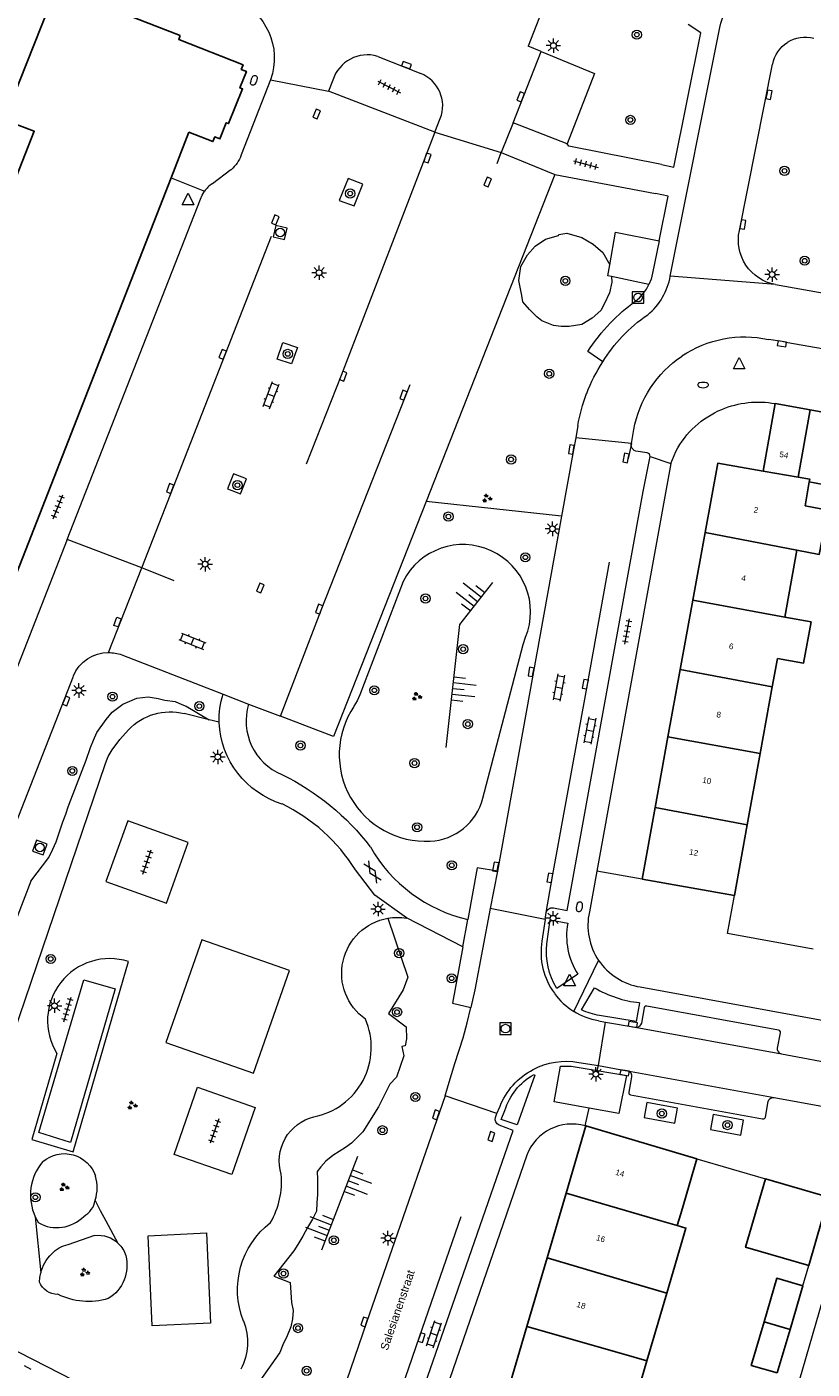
# Model space of a CAD drawing. Extents: x 131101 to 132041, y 397511 to 398853.
# Tile 70 of 80: x 131438 to 131506, y 398575 to 398691. Entities that reach past the tile are written whole.
import ezdxf
from ezdxf.enums import TextEntityAlignment as Align

# ---------------------------------------------------------------- set-up
doc = ezdxf.new("R2010")
doc.units = 0
doc.linetypes.add('DGN Style 2', pattern=[51.514866, 30.90892, -20.605946])
doc.linetypes.add('DGN Style 3', pattern=[72.120812, 51.514866, -20.605946])
doc.layers.add('_vervallen situatie', color=250, linetype='Continuous', lineweight=9, plot=False)
for name, color, linetype, lineweight in [('gg-afsc-erfafscheiding', 250, 'Continuous', 9), ('gg-afsc-muur', 250, 'Continuous', 9), ('gg-bbg-bijgebouw', 10, 'Continuous', 25), ('gg-bbg-gedigitaliseerde bebouwing', 10, 'Continuous', 25), ('gg-bbg-gedigitaliseerde bijgebouw', 10, 'Continuous', 25), ('gg-bbg-hoofdgebouw', 10, 'Continuous', 25), ('gg-bbg-tussenscheiding', 10, 'Continuous', 25), ('gg-knt-bovenkant onderkant talud', 250, 'Continuous', 9), ('gg-knt-onverhard', 250, 'DGN Style 3', 9), ('gg-knt-verharding', 250, 'Continuous', 9), ('gg-knt-verharding nz', 250, 'DGN Style 2', 9), ('gt-grn-groengrens', 250, 'Continuous', 9), ('gt-grn-weggrens', 250, 'Continuous', 9), ('gt-symb-boom', 250, 'Continuous', 9), ('gt-symb-brandkraan', 250, 'Continuous', 9), ('gt-symb-gesloten verharding', 250, 'Continuous', 9), ('gt-symb-groenvak', 250, 'Continuous', 9), ('gt-symb-klinker verharding', 250, 'Continuous', 9), ('gt-symb-kolk', 250, 'Continuous', 9), ('gt-symb-kolk center center', 250, 'Continuous', 9), ('gt-symb-lichtmast', 250, 'Continuous', 9), ('gt-symb-rioolschacht', 250, 'Continuous', 9), ('gt-symb-talud symbool', 250, 'Continuous', 9), ('gt-symb-tegel verharding', 250, 'Continuous', 9), ('gt-symb-waterafsluiter', 250, 'Continuous', 9), ('X-AL-huisnummers', 2, 'Continuous', 25), ('X-AL-straatnaam', 3, 'Continuous', 35)]:
    doc.layers.add(name, color=color, linetype=linetype, lineweight=lineweight)
doc.styles.add('CS Annotative', font='arial.ttf')

# ---------------------------------------------------------------- blocks, each defined once
blk = doc.blocks.new('gt0-BOOM')
at = {"layer": 'gt-symb-boom'}
for radius in [0.4, 0.2]:
    blk.add_circle((0, 0), radius, dxfattribs=at)
blk = doc.blocks.new('gt0-KOLK')
at = {"layer": 'gt-symb-kolk', "flags": 128}
blk.add_lwpolyline([(0, 0), (0.38, 0), (0.38, 0.4), (-0.38, 0.4), (-0.38, 0), (0, 0)], dxfattribs=at)
blk = doc.blocks.new('gt0-LMAST')
at = {"layer": 'gt-symb-lichtmast'}
for p, q in [((-0.18, 0.17), (-0.45, 0.44)), ((-0.01, 0.25), (-0.01, 0.62)), ((0.17, 0.17), (0.44, 0.44)), ((-0.26, 0), (-0.63, 0)), ((-0.18, -0.18), (-0.45, -0.45)), ((-0.01, -0.25), (-0.01, -0.63)), ((0.44, -0.45), (0.17, -0.18)), ((0.24, 0), (0.62, 0))]:
    blk.add_line(p, q, dxfattribs=at)
blk.add_circle((-0.01, 0), 0.25, dxfattribs=at)
blk = doc.blocks.new('gt0-TEG1')
at = {"layer": 'gt-symb-tegel verharding'}
for p, q in [((-1.12, 0), (1.12, 0)), ((-0.9, -0.25), (-0.9, 0.25)), ((-0.45, -0.25), (-0.45, 0.25)), ((0, -0.25), (0, 0.25)), ((0.45, -0.25), (0.45, 0.25)), ((0.9, -0.25), (0.9, 0.25))]:
    blk.add_line(p, q, dxfattribs=at)
blk = doc.blocks.new('gt0-WAFSL')
at = {"layer": 'gt-symb-waterafsluiter'}
for p, q in [((-0.5, -0.33), (0, 0.67)), ((0, 0.67), (0.5, -0.33)), ((0.5, -0.33), (-0.5, -0.33))]:
    blk.add_line(p, q, dxfattribs=at)
blk = doc.blocks.new('gt0-RS')
at = {"layer": 'gt-symb-rioolschacht', "flags": 128}
blk.add_lwpolyline([(-0.5, -0.5), (0.5, -0.5), (0.5, 0.5), (-0.5, 0.5), (-0.5, -0.5)], close=True, dxfattribs=at)
at = {"layer": 'gt-symb-rioolschacht'}
blk.add_circle((0, 0), 0.375, dxfattribs=at)
blk = doc.blocks.new('gt0-GRVAK')
at = {"layer": 'gt-symb-groenvak'}
for p, q in [((-0.11, 0.19), (-0.23, 0.24)), ((-0.18, 0.15), (0.09, 0.15)), ((-0.09, 0.21), (-0.16, 0.32)), ((-0.05, 0.21), (-0.05, 0.39)), ((0, 0.21), (0.06, 0.32)), ((0.02, 0.19), (0.13, 0.24)), ((0.26, -0.05), (0.2, 0.06)), ((0.3, -0.05), (0.3, 0.13)), ((0.35, -0.05), (0.41, 0.06)), ((-0.24, -0.23), (-0.36, -0.18)), ((-0.32, -0.26), (-0.05, -0.26)), ((-0.23, -0.21), (-0.29, -0.09)), ((-0.18, -0.2), (-0.18, -0.02)), ((-0.14, -0.21), (-0.07, -0.09)), ((-0.12, -0.23), (0, -0.18)), ((0.24, -0.07), (0.12, -0.02)), ((0.17, -0.11), (0.44, -0.11)), ((0.37, -0.07), (0.49, -0.02))]:
    blk.add_line(p, q, dxfattribs=at)
blk = doc.blocks.new('gt0-KL1')
at = {"layer": 'gt-symb-klinker verharding'}
for p, q in [((-1.15, 0.3), (1.15, 0.3)), ((-1, -0.3), (-1, 0.3)), ((-0.5, 0.3), (-0.5, 0.45)), ((0, -0.3), (0, 0.3)), ((0.5, 0.3), (0.5, 0.45)), ((1, -0.3), (1, 0.3)), ((-1.15, -0.3), (1.15, -0.3)), ((-0.5, -0.45), (-0.5, -0.3)), ((0.5, -0.45), (0.5, -0.3))]:
    blk.add_line(p, q, dxfattribs=at)
blk = doc.blocks.new('gt0-TALUD')
at = {"layer": 'gt-symb-talud symbool'}
for p, q in [((0, -1), (0, 0)), ((1, -1), (1, 0)), ((-1, -1), (-1, 0)), ((-0.5, -2), (-0.5, 0)), ((0.5, -2), (0.5, 0))]:
    blk.add_line(p, q, dxfattribs=at)
blk = doc.blocks.new('gt0-KOLKCC')
at = {"layer": 'gt-symb-kolk center center', "flags": 128}
blk.add_lwpolyline([(-0.38, 0.2), (0.38, 0.2), (0.38, -0.2), (-0.38, -0.2), (-0.38, 0.2)], close=True, dxfattribs=at)
blk = doc.blocks.new('gt0-GESVH1')
at = {"layer": 'gt-symb-gesloten verharding'}
for p, q in [((-0.99, -0.26), (0.01, 0.24)), ((0.01, -0.26), (-0.99, 0.24)), ((0.01, 0.24), (1.01, -0.26)), ((1.01, 0.24), (0.01, -0.26))]:
    blk.add_line(p, q, dxfattribs=at)
blk = doc.blocks.new('gt0-BR')
at = {"layer": 'gt-symb-brandkraan', "extrusion": (0, 0, -1)}
for centre, radius, start, end in [((0.24, 0), 0.206, 287.5669, 72.4331), ((-0.6, -2.66), 3, 72.4331, 73.108), ((0, -0.69), 0.938, 73.108, 106.892), ((0.6, -2.66), 3, 106.892, 107.5669), ((-0.24, 0), 0.206, 107.5669, 252.433), ((-0.6, 2.66), 3, 286.892, 287.5669), ((0.6, 2.66), 3, 252.433, 253.1079)]:
    blk.add_arc(centre, radius, start, end, dxfattribs=at)
at = {"layer": 'gt-symb-brandkraan'}
blk.add_arc((0, 0.69), 0.938, 253.108, 286.8921, dxfattribs=at)
blk = doc.blocks.new('_vervallen situatie')
at = {"layer": 'gt-symb-brandkraan'}
for p, rotation in [((131457.87, 398686.61), 249.9336503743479), ((131486.13, 398614.87), 260.9051950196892)]:
    blk.add_blockref('gt0-BR', p, dxfattribs=dict(at, rotation=rotation))
blk.add_blockref('gt0-BR', (131496.88, 398660.17), dxfattribs=at)

msp = doc.modelspace()

# ---------------------------------------------------------------- linework, layer by layer
at = {"layer": 'gg-afsc-erfafscheiding'}
for p, q in [((131491.58, 398617.26), (131487.65, 398617.95)), ((131505.54, 398581.96), (131506.05, 398583.72)), ((131507.25, 398580.73), (131504.94, 398572.74))]:
    msp.add_line(p, q, dxfattribs=at)
at = {"layer": 'gg-afsc-muur'}
msp.add_line((131496.35, 398593), (131502.3, 398591.24), dxfattribs=at)
at = {"layer": 'gg-afsc-muur', "flags": 128}
msp.add_lwpolyline([(131506.45, 398611.19), (131499.01, 398612.54), (131499.61, 398615.86)], dxfattribs=at)
at = {"layer": 'gg-bbg-bijgebouw'}
for p, q in [((131503.14, 398658.55), (131502.09, 398652.68)), ((131503.14, 398658.55), (131506.18, 398658)), ((131506.18, 398658), (131509.08, 398657.47)), ((131502.3, 398591.24), (131507.77, 398589.65)), ((131507.77, 398589.65), (131506.05, 398583.72))]:
    msp.add_line(p, q, dxfattribs=at)
at = {"layer": 'gg-bbg-bijgebouw', "flags": 128}
msp.add_lwpolyline([(131506.05, 398583.72), (131500.57, 398585.31), (131502.3, 398591.24)], dxfattribs=at)
at = {"layer": 'gg-bbg-gedigitaliseerde bebouwing'}
for p, q in [((131505.73, 398649.68), (131506.1, 398651.75)), ((131503.98, 398640.02), (131505.03, 398645.83)), ((131502.89, 398633.96), (131503.33, 398636.43)), ((131501.84, 398628.16), (131502.89, 398633.96)), ((131500.72, 398621.98), (131501.84, 398628.16)), ((131499.61, 398615.86), (131500.72, 398621.98)), ((131494.94, 398588.21), (131496.35, 398593)), ((131494.64, 398587.2), (131494.94, 398588.21)), ((131492, 398575.46), (131493.73, 398581.34))]:
    msp.add_line(p, q, dxfattribs=at)
at = {"layer": 'gg-bbg-gedigitaliseerde bebouwing', "flags": 128}
for points in [[(131505.73, 398649.68), (131507.71, 398649.3), (131506.97, 398645.45), (131505.03, 398645.83)], [(131503.98, 398640.02), (131506.25, 398639.6), (131505.6, 398636.02), (131503.33, 398636.43)], [(131493.73, 398581.34), (131495.39, 398586.98), (131494.64, 398587.2)], [(131492, 398575.46), (131491.07, 398572.28), (131488.86, 398572.92)]]:
    msp.add_lwpolyline(points, dxfattribs=at)
at = {"layer": 'gg-bbg-gedigitaliseerde bijgebouw'}
for p, q in [((131507.9, 398651.42), (131506.1, 398651.75)), ((131504.43, 398578.18), (131505.54, 398581.96)), ((131503.32, 398574.4), (131504.43, 398578.18))]:
    msp.add_line(p, q, dxfattribs=at)
at = {"layer": 'gg-bbg-gedigitaliseerde bijgebouw', "flags": 128}
for points in [[(131505.54, 398581.96), (131503.28, 398582.62), (131502.17, 398578.84)], [(131502.17, 398578.84), (131501.06, 398575.06), (131503.32, 398574.4)]]:
    msp.add_lwpolyline(points, dxfattribs=at)
at = {"layer": 'gg-bbg-hoofdgebouw'}
for p, q in [((131452.24, 398682.11), (131450.7, 398678.15)), ((131450.7, 398678.15), (131416.36, 398590.4)), ((131497.06, 398647.36), (131495.99, 398641.47)), ((131495.99, 398641.47), (131494.89, 398635.46)), ((131494.89, 398635.46), (131493.83, 398629.61)), ((131493.83, 398629.61), (131492.71, 398623.5)), ((131491.58, 398617.26), (131492.71, 398623.5)), ((131499.61, 398615.86), (131491.58, 398617.26)), ((131484.98, 398590.01), (131486.69, 398595.84)), ((131486.69, 398595.84), (131496.35, 398593)), ((131483.33, 398584.4), (131484.98, 398590.01)), ((131481.58, 398578.45), (131483.33, 398584.4)), ((131479.88, 398572.63), (131481.58, 398578.45))]:
    msp.add_line(p, q, dxfattribs=at)
at = {"layer": 'gg-bbg-hoofdgebouw', "flags": 128}
for points in [[(131436.95, 398685.07), (131440.64, 398694.43), (131445.62, 398692.5), (131445.71, 398692.74), (131451.48, 398690.49)], [(131452.24, 398682.11), (131454.32, 398681.29), (131454.48, 398681.7), (131454.93, 398681.52), (131455.48, 398682.93), (131455.68, 398682.85), (131456.9, 398685.86), (131456.67, 398685.95), (131457.23, 398687.38), (131456.78, 398687.56), (131456.94, 398687.95), (131451.35, 398690.15), (131451.48, 398690.49)], [(131436.95, 398685.07), (131436.21, 398683.19), (131438.81, 398682.19), (131404.63, 398594.97)], [(131502.09, 398652.68), (131498.15, 398653.37), (131497.06, 398647.36)]]:
    msp.add_lwpolyline(points, dxfattribs=at)
at = {"layer": 'gg-bbg-tussenscheiding'}
for p, q in [((131505.13, 398652.16), (131506.18, 398658)), ((131505.13, 398652.16), (131502.09, 398652.68)), ((131497.06, 398647.36), (131505.03, 398645.83)), ((131495.99, 398641.47), (131503.98, 398640.02)), ((131494.89, 398635.46), (131502.89, 398633.96)), ((131493.83, 398629.61), (131501.84, 398628.16)), ((131492.71, 398623.5), (131500.72, 398621.98)), ((131484.98, 398590.01), (131493.21, 398587.62)), ((131493.21, 398587.62), (131494.64, 398587.2)), ((131483.33, 398584.4), (131490.67, 398582.23)), ((131490.67, 398582.23), (131493.73, 398581.34)), ((131481.58, 398578.45), (131489.79, 398576.08)), ((131502.17, 398578.84), (131504.43, 398578.18)), ((131489.79, 398576.08), (131492, 398575.46))]:
    msp.add_line(p, q, dxfattribs=at)
at = {"layer": 'gg-bbg-tussenscheiding', "flags": 128}
msp.add_lwpolyline([(131505.13, 398652.16), (131506.15, 398651.98), (131506.1, 398651.75)], dxfattribs=at)
at = {"layer": 'gg-knt-bovenkant onderkant talud'}
for p, q in [((131454, 398631.09), (131451.83, 398631.64)), ((131454.86, 398630.88), (131454, 398631.09)), ((131438.5, 398617.08), (131433.17, 398603.23)), ((131466.86, 398593.18), (131463.74, 398585.07)), ((131441.74, 398585.54), (131444.06, 398586.35))]:
    msp.add_line(p, q, dxfattribs=at)
at = {"layer": 'gg-knt-bovenkant onderkant talud', "flags": 128}
for points in [[(131470.84, 398643.11), (131467.08, 398633.27), (131466.85, 398632.75), (131466.56, 398632.27)], [(131474.57, 398628.7), (131475.76, 398639.36), (131478.62, 398643.03)], [(131477.77, 398624.29), (131481.26, 398637.64), (131481.47, 398638.26)], [(131435.03, 398598.11), (131444.98, 398627.3), (131445.24, 398627.92), (131445.58, 398628.5), (131446.25, 398629.4), (131446.98, 398630.24)], [(131438.9, 398587.96), (131439.04, 398587.69), (131439.19, 398587.44)], [(131439.27, 398582.29), (131439.3, 398582.69), (131439.37, 398583.08)], [(131431.51, 398579.24), (131443.41, 398573.16), (131443.94, 398572.85), (131444.42, 398572.47)]]:
    msp.add_lwpolyline(points, dxfattribs=at)
at = {"layer": 'gg-knt-bovenkant onderkant talud'}
for centre, radius, start, end in [((131476.05, 398640.46), 5.85, 337.891, 152.9793), ((131472.81, 398628.07), 7.52, 146.1298, 272.8526), ((131472.93, 398625.55), 5, 272.8464, 345.3451), ((131461.92, 398602.68), 6.15, 280.8685, 23.3618), ((131442.95, 398589.85), 4.47, 139.3508, 204.9183), ((131440.52, 398590.49), 3.75, 342.9659, 15.3337), ((131453.24, 398591.01), 7.04, 329.7708, 5.2122), ((131442.17, 398589.72), 1.96, 298.445, 350.262), ((131440.78, 398590.26), 3.24, 240.6562, 315.7271)]:
    msp.add_arc(centre, radius, start, end, dxfattribs=at)
at = {"layer": 'gg-knt-bovenkant onderkant talud', "extrusion": (0, 0, -1)}
for centre, radius, start, end in [((-131450.61, 398626.79), 5, 43.5698, 104.1335), ((-131470.37, 398609.08), 4.87, 79.9865, 98.9426), ((-131470.36, 398609.09), 4.86, 305.1457, 79.9839), ((-131464.03, 398592.8), 3.95, 343.0222, 76.0687), ((-131441.42, 398590.59), 2.85, 49.2858, 161.8814), ((-131463.85, 398581.62), 7.39, 338.4787, 52.2049), ((-131444.34, 398583.83), 2.53, 83.6296, 134.2111), ((-131442.24, 398583.03), 2.56, 41.7848, 78.8215), ((-131444.33, 398583.83), 2.54, 134.3095, 162.6084), ((-131442.7, 398582.26), 3.43, 13.7669, 46.1464), ((-131443.45, 398583.76), 3.41, 165.9163, 238.3676), ((-131440.85, 398582.93), 1.71, 269.9145, 337.8989), ((-131443.51, 398586.58), 5.97, 253.2029, 296.3763), ((-131452.33, 398577.08), 5, 158.4844, 208.1267)]:
    msp.add_arc(centre, radius, start, end, dxfattribs=at)
at = {"layer": 'gg-knt-onverhard', "flags": 128}
for points in [[(131453.35, 398611.99), (131450.23, 398603.08), (131457.83, 398600.43), (131460.97, 398609.35), (131453.35, 398611.99)], [(131453.77, 398586.56), (131454.1, 398578.73), (131449.06, 398578.49), (131448.71, 398586.32), (131453.77, 398586.56)]]:
    msp.add_lwpolyline(points, dxfattribs=at)
at = {"layer": 'gg-knt-verharding'}
for p, q in [((131483.47, 398694.18), (131481.7, 398689.58)), ((131468.63, 398688.68), (131472.36, 398687.2)), ((131482.81, 398689.11), (131481.7, 398689.58)), ((131500.03, 398673.56), (131502.92, 398688.01)), ((131459.33, 398686.66), (131456.77, 398680.13)), ((131464.73, 398686.62), (131464.35, 398685.66)), ((131473.59, 398682.1), (131464.35, 398685.66)), ((131473.59, 398682.1), (131474.06, 398683.29)), ((131480.39, 398682.91), (131479.36, 398680.33)), ((131485.07, 398681.09), (131480.39, 398682.91)), ((131479.36, 398680.33), (131484.02, 398678.43)), ((131455.89, 398678.84), (131454.27, 398677.63)), ((131484.02, 398678.43), (131472.84, 398650.05)), ((131484.02, 398678.43), (131492.76, 398676.78)), ((131492.18, 398668.88), (131488.94, 398669.57)), ((131488.17, 398662.18), (131486.87, 398663.07)), ((131486.01, 398656.64), (131485.82, 398655.58)), ((131490.65, 398655.07), (131490.86, 398656.29)), ((131485.82, 398655.58), (131485.64, 398654.53)), ((131490.65, 398655.07), (131490.38, 398653.79)), ((131485.64, 398654.53), (131484.6, 398648.79)), ((131491.69, 398650.91), (131492.29, 398653.96)), ((131494.09, 398653.34), (131494.5, 398654.4)), ((131494.09, 398653.34), (131487.65, 398617.95)), ((131484.6, 398648.79), (131479.02, 398617.97)), ((131446.4, 398636.74), (131455.2, 398633.33)), ((131455.2, 398633.33), (131457.42, 398632.46)), ((131457.42, 398632.46), (131460.18, 398631.42)), ((131479.02, 398617.97), (131478.4, 398614.73)), ((131487.65, 398617.95), (131487.01, 398614.42)), ((131483.17, 398613.77), (131478.4, 398614.73)), ((131483.17, 398613.77), (131483.26, 398614.37)), ((131476.01, 398611.39), (131471.12, 398613.9)), ((131483.17, 398613.77), (131482.89, 398611.89)), ((131486, 398609.01), (131484.18, 398607.78)), ((131486.32, 398605.91), (131487.44, 398607.83)), ((131491.42, 398607.91), (131508.64, 398604.78)), ((131487.79, 398601.08), (131488.41, 398604.86)), ((131487.8, 398604.98), (131488.41, 398604.86)), ((131488.41, 398604.86), (131490.99, 398604.42)), ((131486.08, 398601.36), (131487.79, 398601.08)), ((131503.7, 398602.09), (131509.37, 398601.04)), ((131478.98, 398596.93), (131474.48, 398598.47)), ((131503.05, 398598.32), (131514.3, 398596.27)), ((131478.85, 398596.58), (131478.98, 398596.93)), ((131478.98, 398596.93), (131479.22, 398597.49)), ((131486.69, 398595.84), (131486.65, 398595.85)), ((131481.57, 398593.3), (131469.27, 398557.59))]:
    msp.add_line(p, q, dxfattribs=at)
at = {"layer": 'gg-knt-verharding', "flags": 128}
for points in [[(131494.03, 398669.6), (131498.33, 398691.2), (131498.43, 398691.56), (131498.54, 398691.92), (131498.67, 398692.29), (131498.83, 398692.65), (131499.38, 398693.78)], [(131493.26, 398679.3), (131494.34, 398679.08), (131496.68, 398690.74), (131495.58, 398691.45)], [(131482.81, 398689.11), (131487.45, 398687.21), (131485.07, 398681.09)], [(131493.26, 398679.3), (131485.23, 398680.9), (131485.07, 398681.09)], [(131465.29, 398676.19), (131466.58, 398675.7), (131467.35, 398677.59), (131466.05, 398678.08), (131465.29, 398676.19)], [(131441.66, 398646.74), (131453.24, 398676.3), (131453.38, 398676.65), (131453.58, 398676.99)], [(131493.06, 398672.68), (131493.86, 398676.56), (131492.76, 398676.78)], [(131488.77, 398670.59), (131489.27, 398673.43), (131493.06, 398672.68)], [(131493.06, 398672.68), (131492.48, 398669.86), (131492.36, 398669.36), (131492.18, 398668.88)], [(131488.94, 398669.57), (131488.61, 398669.65), (131488.77, 398670.59)], [(131490.99, 398667.42), (131491.36, 398667.74), (131491.7, 398668.12), (131491.96, 398668.48), (131492.18, 398668.88)], [(131503.16, 398668.89), (131534.83, 398663.23), (131563.98, 398657.96)], [(131523.41, 398660.41), (131511.52, 398662.55), (131504.24, 398663.83), (131503.76, 398663.93), (131502.57, 398664.12)], [(131459.89, 398662.41), (131460.39, 398663.85), (131461.67, 398663.41), (131461.13, 398662.01), (131459.89, 398662.41)], [(131492.29, 398653.96), (131492.27, 398654.06), (131492.22, 398654.15), (131492.13, 398654.23), (131492.02, 398654.28), (131491.04, 398654.42), (131490.9, 398654.49), (131490.78, 398654.6)], [(131455.59, 398651.15), (131456.72, 398650.72), (131457.23, 398652.03), (131456.1, 398652.46), (131455.59, 398651.15)], [(131483.89, 398614.77), (131485.08, 398614.56), (131491.69, 398650.91)], [(131472.84, 398650.05), (131464.8, 398629.65), (131460.18, 398631.42)], [(131441.66, 398646.74), (131419.43, 398589.98), (131419.27, 398589.65), (131419.09, 398589.34)], [(131421.19, 398580.89), (131427.9, 398598.38), (131442.21, 398634.9)], [(131445.01, 398617.05), (131450.29, 398615.18), (131452.17, 398620.45), (131446.92, 398622.34), (131445.01, 398617.05)], [(131471.12, 398613.9), (131468.39, 398615.89), (131466.7, 398618.09)], [(131479.02, 398617.97), (131477.26, 398618.26), (131476.44, 398613.77)], [(131478.4, 398614.73), (131477.05, 398607.65), (131476.71, 398606.12)], [(131483.32, 398611.66), (131483.59, 398613.73), (131485.13, 398613.44)], [(131476.01, 398611.39), (131475.13, 398606.5), (131476.71, 398606.12)], [(131440.77, 398602.14), (131438.6, 398594.67), (131442.18, 398593.61), (131447, 398610.11)], [(131441.96, 398594.42), (131439.21, 398595.27), (131443.1, 398608.54), (131445.84, 398607.75), (131441.96, 398594.42)], [(131474.48, 398598.47), (131474.76, 398599.35), (131475.33, 398601.27), (131476.05, 398603.5), (131476.39, 398604.8), (131476.71, 398606.12)], [(131491.36, 398606.54), (131491.07, 398604.9), (131487.88, 398605.43)], [(131503.4, 398602.31), (131503.35, 398602.45), (131503.35, 398602.6), (131503.59, 398603.93), (131503.59, 398604.02), (131503.55, 398604.09), (131503.5, 398604.14), (131503.43, 398604.17), (131492, 398606.25), (131491.93, 398606.25), (131491.86, 398606.23), (131491.8, 398606.17), (131491.77, 398606.1), (131491.52, 398604.76), (131491.45, 398604.62), (131491.35, 398604.5)], [(131482.16, 398600.3), (131482.27, 398600.24), (131480.73, 398595.93), (131479.34, 398596.39), (131479.68, 398597.18)], [(131486.99, 398597.39), (131483.95, 398597.95), (131484.49, 398601.04)], [(131484.49, 398601.04), (131485.43, 398601.04), (131487.69, 398600.65)], [(131487.69, 398600.65), (131490.22, 398600.22), (131489.57, 398596.92), (131486.99, 398597.39)], [(131487.79, 398601.08), (131490.11, 398600.66), (131490.33, 398600.64)], [(131490.33, 398600.64), (131490.48, 398600.57), (131490.6, 398600.45), (131490.67, 398600.28), (131490.67, 398600.1), (131490.42, 398598.77), (131490.43, 398598.68), (131490.47, 398598.61), (131490.57, 398598.55), (131502.05, 398596.45), (131502.14, 398596.46), (131502.21, 398596.49), (131502.26, 398596.55), (131502.29, 398596.62), (131502.52, 398597.96), (131502.59, 398598.11), (131502.7, 398598.23), (131502.86, 398598.31), (131503.05, 398598.32)], [(131455.96, 398591.63), (131450.95, 398593.38), (131452.97, 398599.2), (131457.98, 398597.45), (131455.96, 398591.63)], [(131474.48, 398598.47), (131467.66, 398578.77), (131463.1, 398565.52), (131462.68, 398564.38)], [(131494.67, 398597.4), (131492, 398597.88), (131491.76, 398596.57), (131494.43, 398596.09), (131494.67, 398597.4)], [(131500.16, 398595.05), (131500.4, 398596.35), (131497.76, 398596.83), (131497.52, 398595.53), (131500.16, 398595.05)], [(131467.46, 398558.21), (131480.38, 398595.45), (131479.16, 398595.92)]]:
    msp.add_lwpolyline(points, dxfattribs=at)
at = {"layer": 'gg-knt-verharding', "extrusion": (0, 0, -1)}
for centre, radius, start, end in [((-131454.11, 398688.53), 5.54, 111.9547, 199.6654), ((-131505.78, 398687.46), 2.91, 10.8775, 57.211), ((-131505.78, 398687.46), 2.91, 57.2431, 104.1499), ((-131453.86, 398681.18), 3.1, 199.7579, 229.0028), ((-131503.85, 398672.73), 3.91, 326.2481, 12.2938), ((-131503.85, 398672.73), 3.91, 280.2185, 326.246), ((-131500.52, 398654.3), 16.22, 43.8438, 54.0204), ((-131500.58, 398654.23), 16.31, 32.8053, 43.8594), ((-131499.75, 398654.98), 13.64, 43.4689, 55.7706), ((-131499.72, 398655), 13.6, 31.8693, 43.4787), ((-131500.5, 398654.54), 9.8, 56.202, 102.1565), ((-131500.49, 398654.19), 14.68, 20.86, 32.9964), ((-131500.5, 398654.54), 9.79, 10.2785, 56.2117), ((-131500.57, 398654.16), 14.77, 9.6477, 20.8451), ((-131501.66, 398650.53), 8.15, 67.1999, 100.4478), ((-131501.64, 398650.6), 8.08, 28.0504, 67.1615), ((-131491.23, 398654.98), 0.588, 320.55, 8.8353), ((-131445.26, 398633.65), 3.3, 22.3562, 90.0473), ((-131445.26, 398633.63), 3.31, 90.1132, 110.1676), ((-131462.47, 398631.07), 7.61, 358.5688, 17.2787), ((-131462.63, 398631.22), 7.78, 287.127, 357.444), ((-131450.88, 398607), 21.52, 115.9898, 142.6239), ((-131483.76, 398614.26), 0.518, 11.2815, 103.5524), ((-131489.28, 398610.95), 6, 328.1589, 6.8054), ((-131489.03, 398611.89), 6.56, 280.116, 294.4247), ((-131485, 398595.27), 6.19, 62.3246, 100.0459), ((-131485.01, 398595.26), 6.2, 21.0252, 62.3138), ((-131484.75, 398595.68), 5.29, 16.5029, 60.7134), ((-131479.37, 398596.42), 0.541, 292.4604, 16.8773)]:
    msp.add_arc(centre, radius, start, end, dxfattribs=at)
at = {"layer": 'gg-knt-verharding'}
for centre, radius, start, end in [((131467.74, 398685.65), 3.17, 73.6095, 162.0852), ((131471.24, 398684.39), 3.03, 338.7747, 68.3134), ((131455.53, 398675.59), 2.4, 121.7745, 144.3411), ((131488.53, 398670.57), 5.58, 329.9789, 350.0599), ((131488.52, 398670.57), 5.59, 309.523, 330.0178), ((131462.22, 398630.99), 5.02, 162.8869, 247.7136), ((131453.47, 398609.74), 15.64, 32.2688, 63.9593), ((131479.36, 398626.5), 13.06, 209.5144, 257.1132), ((131492.29, 398613.25), 5.41, 167.486, 214.1152), ((131491.2, 398612.34), 6.17, 169.6637, 212.6081), ((131488.81, 398610.9), 6, 170.4831, 216.2063), ((131445.36, 398604.97), 5.4, 72.3468, 211.5773), ((131492.29, 398613.25), 5.41, 214.1131, 260.7494), ((131488.81, 398610.89), 6, 216.183, 238.2344), ((131492.34, 398616.11), 9.61, 239.3949, 264.1485), ((131488.81, 398610.9), 6, 238.2455, 260.268), ((131491.07, 398604.87), 0.459, 259.7027, 307.6238), ((131503.78, 398602.53), 0.445, 209.4592, 258.8932), ((131485.49, 398591.82), 4.19, 73.9165, 159.3578)]:
    msp.add_arc(centre, radius, start, end, dxfattribs=at)
at = {"layer": 'gg-knt-verharding nz'}
for p, q in [((131480.39, 398682.91), (131482.81, 398689.11)), ((131490.99, 398604.42), (131503.7, 398602.09)), ((131490.33, 398600.64), (131503.05, 398598.32))]:
    msp.add_line(p, q, dxfattribs=at)
at = {"layer": 'gg-knt-verharding nz', "flags": 128}
for points in [[(131443.07, 398707.47), (131457.01, 398701.97), (131468.16, 398697.44), (131467.32, 398695.27), (131473.41, 398692.82), (131481.7, 398689.58)], [(131448.14, 398644.28), (131463.52, 398683.62), (131464.35, 398685.66)], [(131473.59, 398682.1), (131465.45, 398661), (131458.25, 398642.61), (131457.41, 398640.57), (131448.14, 398644.28)], [(131460.18, 398631.42), (131463.73, 398640.63), (131478.36, 398677.71), (131479.36, 398680.33)], [(131483.26, 398614.37), (131483.78, 398617.35), (131486.85, 398634.16), (131490.38, 398653.79)], [(131465.76, 398558.79), (131466.22, 398559.98), (131472.25, 398577.53), (131478.31, 398594.99), (131478.85, 398596.58)]]:
    msp.add_lwpolyline(points, dxfattribs=at)
at = {"layer": 'gt-grn-groengrens'}
for p, q in [((131484.6, 398648.79), (131472.84, 398650.05)), ((131438.9, 398587.96), (131439.37, 398583.08))]:
    msp.add_line(p, q, dxfattribs=at)
at = {"layer": 'gt-grn-groengrens', "flags": 128}
for points in [[(131481.06, 398670.44), (131481.62, 398671.47), (131482.31, 398672.21), (131483.2, 398672.82), (131484.32, 398673.14), (131484.36, 398673.24), (131485.06, 398673.33), (131486.36, 398672.96), (131487.34, 398672.4), (131488.18, 398671.65), (131488.77, 398670.59)], [(131488.94, 398669.57), (131488.97, 398669.09), (131488.74, 398668.16), (131488.32, 398667.23), (131487.99, 398666.62), (131487.25, 398665.97), (131486.36, 398665.41), (131485.25, 398665.23), (131484.55, 398665.23), (131483.9, 398665.32), (131482.87, 398665.74), (131482.45, 398666.07), (131481.8, 398666.72), (131481.24, 398667.37), (131481.15, 398667.93), (131480.87, 398669.23), (131481.06, 398670.44)], [(131438.5, 398617.08), (131440.08, 398619.16), (131440.42, 398619.86), (131440.71, 398620.51), (131441.29, 398622.25), (131441.55, 398622.9), (131441.74, 398623.54), (131441.98, 398624.16), (131443.32, 398627.6), (131443.68, 398628.7), (131443.94, 398629.34), (131444.23, 398629.99), (131445.06, 398631.14), (131445.58, 398631.76), (131446.5, 398632.45), (131447.71, 398632.98), (131448.7, 398633.08), (131449.58, 398632.94), (131450.14, 398632.81), (131451.05, 398632.68), (131451.61, 398632.42), (131452.01, 398632.29), (131454, 398631.09)], [(131469.52, 398613.88), (131471.23, 398608.76), (131470.83, 398607.65), (131469.57, 398605.61), (131471.1, 398604.44), (131471.12, 398603.42), (131471.02, 398602.81), (131470.73, 398602.74), (131470.89, 398601.94), (131470.25, 398600.07), (131469.69, 398599.46), (131468.7, 398597.5), (131467.35, 398595.33), (131466.86, 398594.88), (131466.35, 398594.36), (131465.83, 398593.97), (131464.73, 398593.27), (131464.12, 398592.78), (131463.7, 398592.3), (131463.38, 398591.88), (131463.41, 398591.23), (131463.41, 398589.88), (131463.35, 398589.17), (131463.32, 398588.46), (131462.96, 398587.75), (131462.54, 398587.04), (131462.12, 398586.27), (131461.7, 398585.56), (131461.34, 398584.99), (131459.61, 398582.81), (131461.03, 398582.26), (131461.15, 398580.53), (131461.28, 398579.82), (131461.22, 398579.11), (131461.09, 398578.4), (131460.77, 398577.63), (131460.38, 398576.85), (131460.12, 398576.17), (131458.04, 398573.24)], [(131446.1, 398585.65), (131445.04, 398587.57), (131444.55, 398588.48), (131444.1, 398589.39)], [(131438.55, 398574.69), (131437.97, 398575.02)]]:
    msp.add_lwpolyline(points, dxfattribs=at)
at = {"layer": 'gt-grn-weggrens'}
for p, q in [((131459.33, 398686.66), (131464.35, 398685.66)), ((131473.59, 398682.1), (131479.36, 398680.33)), ((131450.7, 398678.15), (131453.58, 398676.99)), ((131503.16, 398668.89), (131494.03, 398669.6)), ((131490.65, 398655.07), (131485.82, 398655.58)), ((131492.29, 398653.96), (131494.09, 398653.34)), ((131448.14, 398644.28), (131441.66, 398646.74)), ((131445.26, 398636.94), (131448.14, 398644.28)), ((131476.01, 398611.39), (131476.44, 398613.77)), ((131485.65, 398605.79), (131487.81, 398610.22)), ((131487.69, 398600.65), (131487.79, 398601.08)), ((131486.65, 398595.85), (131486.99, 398597.39))]:
    msp.add_line(p, q, dxfattribs=at)

# ---------------------------------------------------------------- block references
at = {"layer": '_vervallen situatie'}
msp.add_blockref('_vervallen situatie', (0, 0), dxfattribs=at)
at = {"layer": 'gt-symb-boom', "rotation": 75.57446822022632}
msp.add_blockref('gt0-BOOM', (131491.13, 398690.57), dxfattribs=at)
at = {"layer": 'gt-symb-boom'}
for p in [(131490.57, 398683.17), (131503.95, 398678.75), (131466.24, 398676.78), (131505.7, 398670.95), (131484.92, 398669.2), (131460.82, 398662.86), (131483.52, 398661.14), (131480.21, 398653.7), (131456.45, 398651.47), (131474.77, 398648.74), (131481.45, 398645.2), (131472.78, 398641.63), (131476.05, 398637.23), (131468.34, 398633.66), (131445.6, 398633.11), (131453.14, 398632.28), (131476.45, 398630.73), (131461.92, 398628.87), (131442.11, 398626.66), (131471.82, 398627.34), (131472.05, 398621.77), (131475.06, 398618.47), (131440.24, 398610.34), (131470.49, 398610.84), (131475.05, 398608.66), (131470.31, 398605.73), (131471.9, 398598.36), (131493.3, 398596.92), (131469.04, 398595.47), (131499, 398595.92), (131438.91, 398589.65), (131464.82, 398585.92), (131460.45, 398583.03), (131461.71, 398578.3), (131462.46, 398574.59)]:
    msp.add_blockref('gt0-BOOM', p, dxfattribs=at)
at = {"layer": 'gt-symb-gesloten verharding', "rotation": 122.8797819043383}
msp.add_blockref('gt0-GESVH1', (131468.18, 398617.87), dxfattribs=at)
at = {"layer": 'gt-symb-groenvak'}
for p in [(131478.11, 398650.32), (131472.01, 398633.12), (131447.3, 398597.63), (131441.39, 398590.52), (131443.17, 398583.13)]:
    msp.add_blockref('gt0-GRVAK', p, dxfattribs=at)
at = {"layer": 'gt-symb-klinker verharding'}
for p, rotation in [((131459.37, 398659.27), 69.08179501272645), ((131452.54, 398637.92), 337.9751540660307), ((131484.36, 398633.91), 259.7464019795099), ((131487.05, 398630.18), 259.1620895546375), ((131473.52, 398577.76), 71.6375315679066)]:
    msp.add_blockref('gt0-KL1', p, dxfattribs=dict(at, rotation=rotation))
at = {"layer": 'gt-symb-kolk'}
for p, rotation in [((131471.05, 398687.74), 338.5922600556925), ((131481.23, 398685.1), 68.95425918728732), ((131502.41, 398685.39), 258.6109341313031), ((131463.52, 398683.62), 68.64562263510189), ((131472.76, 398679.93), 252.12657893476), ((131478.36, 398677.71), 68.41134772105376), ((131459.92, 398674.42), 68.59226005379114), ((131500.14, 398674.13), 259.4829559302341), ((131455.35, 398662.75), 68.64562263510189), ((131503.76, 398663.93), 170.874661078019), ((131465.45, 398661), 248.5389364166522), ((131471.05, 398659.21), 68.53893641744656), ((131485.64, 398654.53), 81.19719554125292), ((131490.38, 398653.79), 79.80279442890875), ((131450.79, 398651.1), 68.77323173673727), ((131458.25, 398642.61), 248.6456226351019), ((131463.73, 398640.63), 68.90078774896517), ((131482.14, 398635.22), 79.74640197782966), ((131486.85, 398634.16), 79.63367739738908), ((131441.4, 398632.81), 248.6456226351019), ((131479.07, 398618.3), 79.6900296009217), ((131483.78, 398617.35), 80.15137761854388), ((131490.75, 398604.46), 350.0733570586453), ((131490.11, 398600.66), 169.8756120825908), ((131473.88, 398596.74), 70.9127554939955), ((131478.31, 398594.99), 250.8586262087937), ((131467.66, 398578.77), 70.91275549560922), ((131472.25, 398577.53), 251.0397489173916)]:
    msp.add_blockref('gt0-KOLK', p, dxfattribs=dict(at, rotation=rotation))
at = {"layer": 'gt-symb-kolk center center', "rotation": 70.85862620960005}
msp.add_blockref('gt0-KOLKCC', (131446.04, 398639.58), dxfattribs=at)
at = {"layer": 'gt-symb-lichtmast'}
for p in [(131483.89, 398689.62), (131463.55, 398669.91), (131502.88, 398669.75), (131483.81, 398647.68), (131453.65, 398644.61), (131442.69, 398633.65), (131454.75, 398627.88), (131468.67, 398614.67), (131483.86, 398613.87), (131440.58, 398606.28), (131487.58, 398600.34), (131469.53, 398586.11)]:
    msp.add_blockref('gt0-LMAST', p, dxfattribs=at)
at = {"layer": 'gt-symb-rioolschacht'}
for p, rotation in [((131460.16, 398673.4), 76.51987378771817), ((131439.29, 398620.01), 340.1148348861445)]:
    msp.add_blockref('gt0-RS', p, dxfattribs=dict(at, rotation=rotation))
for p in [(131491.23, 398667.76), (131479.72, 398604.29)]:
    msp.add_blockref('gt0-RS', p, dxfattribs=at)
at = {"layer": 'gt-symb-talud symbool'}
for p, xscale, yscale, zscale, rotation in [((131477.32, 398641.35), 1.000372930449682, 1.000372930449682, 1.000372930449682, 232.0647367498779), ((131475.14, 398633.8), 1.000178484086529, 1.000178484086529, 1.000178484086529, 83.6281775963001), ((131466.06, 398591.09), 0.9996849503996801, 0.9996849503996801, 0.9996849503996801, 68.95425918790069), ((131464.41, 398586.8), 0.9996849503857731, 0.9996849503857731, 0.9996849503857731, 248.9542591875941)]:
    msp.add_blockref('gt0-TALUD', p, dxfattribs=dict(at, xscale=xscale, yscale=yscale, zscale=zscale, rotation=rotation))
at = {"layer": 'gt-symb-tegel verharding'}
for p, rotation in [((131469.62, 398686.03), 332.3588576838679), ((131486.7, 398679.34), 344.8102128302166), ((131440.87, 398649.59), 68.33696013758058), ((131490.28, 398638.76), 79.6900296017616), ((131448.6, 398618.75), 71.14816421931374), ((131441.69, 398605.95), 73.6848067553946), ((131454.46, 398595.41), 250.8586262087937)]:
    msp.add_blockref('gt0-TEG1', p, dxfattribs=dict(at, rotation=rotation))
at = {"layer": 'gt-symb-waterafsluiter'}
for p in [(131452.16, 398676.13), (131500.01, 398661.89), (131485.29, 398608.34)]:
    msp.add_blockref('gt0-WAFSL', p, dxfattribs=at)

# ---------------------------------------------------------------- texts
at = {"layer": 'X-AL-huisnummers', "style": 'CS Annotative'}
for s, rotation, p in [('54', 349.7, (131503.86, 398653.85)), ('2', 349.7, (131501.43, 398649.07)), ('4', 349.7, (131500.36, 398643.15)), ('6', 349.7, (131499.28, 398637.23)), ('8', 349.7, (131498.2, 398631.3)), ('10', 349.7, (131497.16, 398625.58)), ('12', 349.7, (131496.02, 398619.34)), ('14', 343.6, (131489.59, 398591.51)), ('16', 343.6, (131487.92, 398585.83)), ('18', 343.6, (131486.22, 398580.04))]:
    msp.add_text(s, height=0.5, rotation=rotation, dxfattribs=at).set_placement(p, align=Align.CENTER)
at = {"layer": 'X-AL-straatnaam', "style": 'CS Annotative'}
msp.add_text('Salesianenstraat', height=0.7, rotation=71, dxfattribs=at).set_placement((131470.33, 398579.86), align=Align.MIDDLE)

doc.saveas('drawing.dxf')
